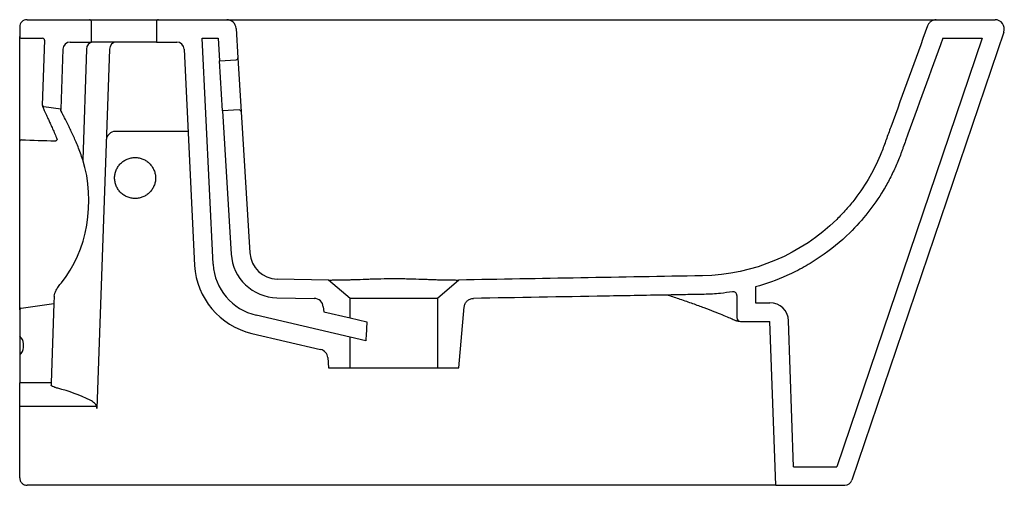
# Model space of a CAD drawing. Header units: millimetres. Extents: x 5035.286 to 5035.815, y 2343.201 to 2343.451.
import ezdxf

# ---------------------------------------------------------------- set-up
doc = ezdxf.new("R2010")
doc.units = ezdxf.units.MM
doc.layers.add('SANINDUSA', color=3, linetype='Continuous')

msp = doc.modelspace()

# ---------------------------------------------------------------- linework, layer by layer
at = {"layer": 'SANINDUSA'}
for p, q in [((5035.28975318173, 2343.451364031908), (5035.32325318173, 2343.451364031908)), ((5035.32325318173, 2343.451364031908), (5035.36025318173, 2343.451364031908)), ((5035.32425318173, 2343.439364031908), (5035.32425318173, 2343.450364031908)), ((5035.35925318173, 2343.450364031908), (5035.35925318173, 2343.439364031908)), ((5035.36025318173, 2343.451364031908), (5035.397049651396, 2343.451364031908)), ((5035.778248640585, 2343.451364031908), (5035.809776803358, 2343.451364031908)), ((5035.28575318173, 2343.447364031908), (5035.28575318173, 2343.442364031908)), ((5035.402040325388, 2343.446669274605), (5035.40300467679, 2343.43090226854)), ((5035.81451169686, 2343.444757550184), (5035.732852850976, 2343.204078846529)), ((5035.28575318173, 2343.436629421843), (5035.28575318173, 2343.442364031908)), ((5035.28675318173, 2343.441364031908), (5035.298092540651, 2343.441364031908)), ((5035.299091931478, 2343.440329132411), (5035.297877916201, 2343.405564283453)), ((5035.312927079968, 2343.439364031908), (5035.32425318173, 2343.439364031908)), ((5035.35925318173, 2343.439364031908), (5035.32425318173, 2343.439364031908)), ((5035.35925318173, 2343.439364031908), (5035.370145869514, 2343.439364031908)), ((5035.383876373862, 2343.441364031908), (5035.392346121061, 2343.441364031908)), ((5035.389646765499, 2343.320016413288), (5035.383876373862, 2343.441364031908)), ((5035.392346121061, 2343.441364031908), (5035.393084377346, 2343.429293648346)), ((5035.802800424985, 2343.441364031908), (5035.7247647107, 2343.211364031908)), ((5035.781750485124, 2343.441364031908), (5035.802800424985, 2343.441364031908)), ((5035.28575318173, 2343.398546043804), (5035.28575318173, 2343.436629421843)), ((5035.30892951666, 2343.435503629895), (5035.307803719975, 2343.403265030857)), ((5035.321689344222, 2343.435503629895), (5035.319617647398, 2343.376177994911)), ((5035.333929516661, 2343.435503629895), (5035.327193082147, 2343.242597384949)), ((5035.374141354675, 2343.435554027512), (5035.379661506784, 2343.319468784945)), ((5035.393084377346, 2343.429293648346), (5035.402067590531, 2343.429843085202)), ((5035.394732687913, 2343.402344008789), (5035.393084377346, 2343.429293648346)), ((5035.40300467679, 2343.43090226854), (5035.404775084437, 2343.401956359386)), ((5035.297874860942, 2343.405476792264), (5035.297877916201, 2343.405564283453)), ((5035.307803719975, 2343.403265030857), (5035.298738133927, 2343.404539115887)), ((5035.307803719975, 2343.403265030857), (5035.307800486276, 2343.40317242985)), ((5035.403715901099, 2343.402893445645), (5035.394732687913, 2343.402344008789)), ((5035.394732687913, 2343.402344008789), (5035.39943046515, 2343.325536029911)), ((5035.404775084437, 2343.401956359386), (5035.409411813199, 2343.326146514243)), ((5035.28575318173, 2343.394176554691), (5035.28575318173, 2343.398546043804)), ((5035.28575318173, 2343.386210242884), (5035.28575318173, 2343.394176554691)), ((5035.37624270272, 2343.391364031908), (5035.337216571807, 2343.391364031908)), ((5035.28575318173, 2343.29549474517), (5035.28575318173, 2343.386210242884)), ((5035.305833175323, 2343.38701335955), (5035.305842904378, 2343.386988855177)), ((5035.45175318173, 2343.311582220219), (5035.424122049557, 2343.312064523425)), ((5035.46325318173, 2343.301585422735), (5035.45175318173, 2343.311582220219)), ((5035.52175318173, 2343.311582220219), (5035.51025318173, 2343.301585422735)), ((5035.698010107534, 2343.313957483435), (5035.698009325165, 2343.313979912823)), ((5035.68108449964, 2343.307926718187), (5035.68108449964, 2343.299400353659)), ((5035.304300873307, 2343.302956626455), (5035.304160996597, 2343.298951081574)), ((5035.423947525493, 2343.302066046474), (5035.44399083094, 2343.301716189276)), ((5035.51025318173, 2343.301585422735), (5035.46325318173, 2343.301585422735)), ((5035.46325318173, 2343.291203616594), (5035.46325318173, 2343.301585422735)), ((5035.51025318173, 2343.301585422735), (5035.51025318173, 2343.264364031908)), ((5035.67108449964, 2343.303287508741), (5035.67108449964, 2343.291400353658)), ((5035.28575318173, 2343.29549474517), (5035.28575318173, 2343.281364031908)), ((5035.286614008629, 2343.296485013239), (5035.304160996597, 2343.298951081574)), ((5035.304160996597, 2343.298951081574), (5035.302673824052, 2343.256364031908)), ((5035.448884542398, 2343.297152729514), (5035.449116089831, 2343.294506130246)), ((5035.449116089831, 2343.294506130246), (5035.46325318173, 2343.291203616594)), ((5035.52175318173, 2343.264364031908), (5035.524621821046, 2343.29715272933)), ((5035.68108449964, 2343.299400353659), (5035.688857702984, 2343.299400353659)), ((5035.46325318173, 2343.280922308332), (5035.412773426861, 2343.292694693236)), ((5035.46325318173, 2343.291203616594), (5035.472347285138, 2343.289079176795)), ((5035.673084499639, 2343.289400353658), (5035.688857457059, 2343.289400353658)), ((5035.691931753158, 2343.201364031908), (5035.688857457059, 2343.289400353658)), ((5035.701588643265, 2343.211364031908), (5035.698851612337, 2343.289749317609)), ((5035.28575318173, 2343.281364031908), (5035.28575318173, 2343.271364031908)), ((5035.410502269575, 2343.282956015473), (5035.447422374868, 2343.274345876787)), ((5035.471667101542, 2343.27896009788), (5035.46325318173, 2343.280922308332)), ((5035.46325318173, 2343.264364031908), (5035.46325318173, 2343.280922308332)), ((5035.28775318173, 2343.275364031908), (5035.28775318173, 2343.277364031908)), ((5035.28575318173, 2343.271364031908), (5035.28575318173, 2343.256364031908)), ((5035.451267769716, 2343.269912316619), (5035.45175318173, 2343.264364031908)), ((5035.45175318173, 2343.264364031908), (5035.46325318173, 2343.264364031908)), ((5035.46325318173, 2343.264364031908), (5035.51025318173, 2343.264364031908)), ((5035.51025318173, 2343.264364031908), (5035.52175318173, 2343.264364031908)), ((5035.302673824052, 2343.256364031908), (5035.28575318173, 2343.256364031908)), ((5035.28575318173, 2343.243762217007), (5035.28575318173, 2343.256364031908)), ((5035.302673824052, 2343.256364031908), (5035.30263263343, 2343.25518448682)), ((5035.327050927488, 2343.243762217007), (5035.28575318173, 2343.243762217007)), ((5035.28575318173, 2343.205364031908), (5035.28575318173, 2343.243762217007)), ((5035.701588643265, 2343.211364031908), (5035.7247647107, 2343.211364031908)), ((5035.32575318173, 2343.201364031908), (5035.28975318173, 2343.201364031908)), ((5035.691931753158, 2343.201364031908), (5035.729064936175, 2343.201364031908))]:
    msp.add_line(p, q, dxfattribs=at)
for centre, radius, start, end in [((5035.28975318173, 2343.447364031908), 0.004000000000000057, 90, 180), ((5035.32325318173, 2343.450364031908), 0.001000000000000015, 1.016149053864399e-06, 90), ((5035.36025318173, 2343.450364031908), 0.001000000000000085, 90, 180), ((5035.397049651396, 2343.446364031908), 0.005, 3.499999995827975, 90), ((5035.809776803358, 2343.446364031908), 0.005, 341.2586595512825, 90), ((5035.28675318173, 2343.442364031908), 0.001000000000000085, 180, 270), ((5035.298092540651, 2343.440364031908), 0.001000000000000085, 357.9999999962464, 90), ((5035.312927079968, 2343.435364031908), 0.004000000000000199, 90, 177.9999999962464), ((5035.325344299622, 2343.43572296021), 0.00366153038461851, 96.05965099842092, 183.434145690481), ((5035.337927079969, 2343.435364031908), 0.004000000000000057, 90, 177.9999999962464), ((5035.337933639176, 2343.435368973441), 0.00399506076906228, 90.06150761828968, 177.8037112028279), ((5035.370145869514, 2343.435364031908), 0.004000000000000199, 2.722510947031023, 90), ((5035.402006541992, 2343.430841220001), 0.001000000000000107, 273.499999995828, 3.499999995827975), ((5035.298873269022, 2343.405442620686), 0.0009989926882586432, 178.0397561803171, 262.0487955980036), ((5035.298877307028, 2343.405529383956), 0.001000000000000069, 177.9999999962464, 261.9999999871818), ((5035.403776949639, 2343.401895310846), 0.000999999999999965, 3.499999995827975, 93.49999999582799), ((5035.337216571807, 2343.386364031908), 0.005000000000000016, 90, 177.9999999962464), ((5035.286593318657, 2343.386040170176), 0.0008571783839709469, 85.13422781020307, 168.5560082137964), ((5035.424383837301, 2343.327062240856), 0.0150000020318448, 183.4999938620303, 268.999993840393), ((5035.424383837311, 2343.327062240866), 0.02500000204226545, 183.4999938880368, 268.9999962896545), ((5035.419586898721, 2343.321910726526), 0.03999999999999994, 183.499999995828, 256.8726780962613), ((5035.419586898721, 2343.321910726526), 0.02999999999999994, 183.6202802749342, 256.8726780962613), ((5035.669084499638, 2343.303287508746), 0.002, 359.9999998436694, 98.96639277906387), ((5035.443903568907, 2343.2967169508), 0.004999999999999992, 4.999999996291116, 88.99999999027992), ((5035.28675318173, 2343.29549474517), 0.001000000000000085, 98.00000001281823, 180), ((5035.688857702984, 2343.289400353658), 0.01, 1.999822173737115, 90), ((5035.673084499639, 2343.291400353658), 0.002, 180, 270), ((5035.28275318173, 2343.277364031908), 0.005, 0, 53.1301023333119), ((5035.28275318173, 2343.275364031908), 0.005, 306.8698976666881, 0), ((5035.446286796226, 2343.269476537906), 0.005000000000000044, 4.999999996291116, 76.87267809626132), ((5035.729064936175, 2343.205364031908), 0.003999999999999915, 270, 341.2586595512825)]:
    msp.add_arc(centre, radius, start, end, dxfattribs=at)
for centre, major_axis, ratio, start_param, end_param in [((5035.338927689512, 2343.435364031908), (0.004998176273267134, -0.0001394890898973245), 0.05576862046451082, 3.073823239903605, 3.141201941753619), ((5035.283928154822, 2343.351032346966), (0.004724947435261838, 0.05488417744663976), 0.7050689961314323, 3.935097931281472, 5.24798916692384), ((5035.48675318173, 2342.927732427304), (-0.0006168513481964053, 0.4484067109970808), 0.05238972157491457, 0.6336214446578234, 0.6708009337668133), ((5035.276048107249, 2343.076364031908), (0.01517158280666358, 0.1796849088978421), 0.701694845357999, 6.018284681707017, 6.163068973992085)]:
    msp.add_ellipse(centre, major_axis=major_axis, ratio=ratio, start_param=start_param, end_param=end_param, dxfattribs=at)
for points, knots in [([(5035.397049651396, 2343.451364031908), (5035.397049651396, 2343.451364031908), (5035.397167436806, 2343.451364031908), (5035.397519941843, 2343.451364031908), (5035.397667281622, 2343.451364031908), (5035.398021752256, 2343.451364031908), (5035.398227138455, 2343.451364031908), (5035.398926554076, 2343.451364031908), (5035.399503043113, 2343.451364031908), (5035.400542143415, 2343.451364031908), (5035.400918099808, 2343.451364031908), (5035.401714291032, 2343.451364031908), (5035.402136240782, 2343.451364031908), (5035.403028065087, 2343.451364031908), (5035.403497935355, 2343.451364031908), (5035.404487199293, 2343.451364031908), (5035.405009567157, 2343.451364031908), (5035.406623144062, 2343.451364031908), (5035.407764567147, 2343.451364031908), (5035.409274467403, 2343.451364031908), (5035.409580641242, 2343.451364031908), (5035.41020155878, 2343.451364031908), (5035.410517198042, 2343.451364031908), (5035.41146732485, 2343.451364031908), (5035.412106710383, 2343.451364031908), (5035.414042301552, 2343.451364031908), (5035.41535576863, 2343.451364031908), (5035.416693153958, 2343.451364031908)], [0, 0, 0, 0, 0.1250000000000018, 0.1250000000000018, 0.1875000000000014, 0.1875000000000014, 0.2500000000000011, 0.2500000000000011, 0.3749999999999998, 0.3749999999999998, 0.4375000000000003, 0.4375000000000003, 0.5000000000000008, 0.5000000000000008, 0.5625000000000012, 0.5625000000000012, 0.6250000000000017, 0.6250000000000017, 0.7500000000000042, 0.7500000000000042, 0.7812500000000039, 0.7812500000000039, 0.8125000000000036, 0.8125000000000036, 0.8750000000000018, 0.8750000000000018, 1, 1, 1, 1]), ([(5035.416693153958, 2343.451364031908), (5035.4351035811, 2343.451364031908), (5035.453514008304, 2343.451364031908), (5035.48112964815, 2343.451364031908), (5035.490334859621, 2343.451364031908), (5035.508745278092, 2343.451364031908), (5035.517950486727, 2343.451364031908), (5035.545566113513, 2343.451364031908), (5035.563976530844, 2343.451364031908), (5035.591592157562, 2343.451364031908), (5035.600797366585, 2343.451364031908), (5035.614605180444, 2343.451364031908), (5035.6192078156, 2343.451364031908), (5035.626111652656, 2343.451364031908), (5035.62841301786, 2343.451364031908), (5035.631864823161, 2343.451364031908), (5035.633015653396, 2343.451364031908), (5035.635316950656, 2343.451364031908), (5035.636467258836, 2343.451364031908), (5035.638765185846, 2343.451364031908), (5035.639912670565, 2343.451364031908), (5035.642205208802, 2343.451364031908), (5035.643350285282, 2343.451364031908), (5035.646781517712, 2343.451364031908), (5035.64906388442, 2343.451364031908), (5035.655895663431, 2343.451364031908), (5035.660429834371, 2343.451364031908), (5035.667199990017, 2343.451364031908), (5035.669451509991, 2343.451364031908), (5035.673943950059, 2343.451364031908), (5035.676188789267, 2343.451364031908), (5035.682832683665, 2343.451364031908), (5035.687163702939, 2343.451364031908), (5035.699868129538, 2343.451364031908), (5035.707954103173, 2343.451364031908), (5035.717573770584, 2343.451364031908), (5035.719475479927, 2343.451364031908), (5035.723188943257, 2343.451364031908), (5035.725005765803, 2343.451364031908), (5035.730337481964, 2343.451364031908), (5035.733733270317, 2343.451364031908), (5035.74020737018, 2343.451364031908), (5035.743285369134, 2343.451364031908), (5035.747665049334, 2343.451364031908), (5035.749085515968, 2343.451364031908), (5035.751156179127, 2343.451364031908), (5035.751837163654, 2343.451364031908), (5035.753174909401, 2343.451364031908), (5035.753830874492, 2343.451364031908), (5035.757046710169, 2343.451364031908), (5035.759415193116, 2343.451364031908), (5035.763747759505, 2343.451364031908), (5035.765711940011, 2343.451364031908), (5035.769232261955, 2343.451364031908), (5035.770788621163, 2343.451364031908), (5035.772472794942, 2343.451364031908), (5035.772796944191, 2343.451364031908), (5035.773416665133, 2343.451364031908), (5035.773712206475, 2343.451364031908), (5035.774556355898, 2343.451364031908), (5035.775062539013, 2343.451364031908), (5035.776414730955, 2343.451364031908), (5035.77709585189, 2343.451364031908), (5035.778012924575, 2343.451364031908), (5035.778248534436, 2343.451364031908), (5035.778248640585, 2343.451364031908)], [0, 0, 0, 0, 0.124999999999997, 0.124999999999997, 0.1874999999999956, 0.1874999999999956, 0.2499999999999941, 0.2499999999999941, 0.3749999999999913, 0.3749999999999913, 0.4374999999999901, 0.4374999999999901, 0.4687499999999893, 0.4687499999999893, 0.484374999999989, 0.484374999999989, 0.4921874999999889, 0.4921874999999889, 0.4999999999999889, 0.4999999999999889, 0.5078124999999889, 0.5078124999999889, 0.515624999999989, 0.515624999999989, 0.5312499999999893, 0.5312499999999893, 0.5624999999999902, 0.5624999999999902, 0.5781249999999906, 0.5781249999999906, 0.593749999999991, 0.593749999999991, 0.6249999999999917, 0.6249999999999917, 0.6874999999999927, 0.6874999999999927, 0.7031249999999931, 0.7031249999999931, 0.7187499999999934, 0.7187499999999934, 0.7499999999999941, 0.7499999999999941, 0.7812499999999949, 0.7812499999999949, 0.7968749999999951, 0.7968749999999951, 0.8046874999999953, 0.8046874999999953, 0.8124999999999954, 0.8124999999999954, 0.8437499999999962, 0.8437499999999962, 0.8749999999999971, 0.8749999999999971, 0.9062499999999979, 0.9062499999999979, 0.914062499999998, 0.914062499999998, 0.9218749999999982, 0.9218749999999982, 0.9374999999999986, 0.9374999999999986, 0.9687499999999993, 0.9687499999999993, 1, 1, 1, 1]), ([(5035.773549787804, 2343.448073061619), (5035.766959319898, 2343.429953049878), (5035.760365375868, 2343.411834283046), (5035.752946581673, 2343.39145094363), (5035.751710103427, 2343.388053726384), (5035.750473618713, 2343.384656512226), (5035.749649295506, 2343.382391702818), (5035.749221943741, 2343.38126654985), (5035.746984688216, 2343.375688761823), (5035.744900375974, 2343.371367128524), (5035.740137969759, 2343.363007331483), (5035.737460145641, 2343.358969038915), (5035.733719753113, 2343.354108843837), (5035.732954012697, 2343.353149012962), (5035.731392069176, 2343.351259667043), (5035.73059514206, 2343.350329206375), (5035.728156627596, 2343.347580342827), (5035.726467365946, 2343.345804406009), (5035.724714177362, 2343.344085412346)], [0, 0, 0, 0, 0.5000000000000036, 0.5000000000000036, 0.5625000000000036, 0.5937500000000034, 0.5937500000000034, 0.6250000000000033, 0.6250000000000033, 0.7500000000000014, 0.7500000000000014, 0.8749999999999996, 0.8749999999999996, 0.9062499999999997, 0.9062499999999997, 0.9374999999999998, 0.9374999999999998, 1, 1, 1, 1]), ([(5035.778248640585, 2343.451364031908), (5035.777735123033, 2343.451364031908), (5035.777234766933, 2343.451286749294), (5035.776503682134, 2343.451056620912), (5035.776265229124, 2343.45096080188), (5035.775810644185, 2343.450736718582), (5035.77559264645, 2343.450607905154), (5035.77517547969, 2343.450316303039), (5035.774975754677, 2343.45015252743), (5035.774608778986, 2343.449801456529), (5035.7744397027, 2343.449613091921), (5035.77413031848, 2343.449210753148), (5035.773989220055, 2343.448995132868), (5035.773743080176, 2343.448546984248), (5035.77363754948, 2343.448314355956), (5035.773549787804, 2343.448073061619)], [0, 0, 0, 0, 0.25, 0.25, 0.375, 0.375, 0.5, 0.5, 0.625, 0.625, 0.75, 0.75, 0.875, 0.875, 1, 1, 1, 1]), ([(5035.781750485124, 2343.441364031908), (5035.775083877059, 2343.423035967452), (5035.768413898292, 2343.40470912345), (5035.761326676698, 2343.385237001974), (5035.760701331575, 2343.383518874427), (5035.760075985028, 2343.381800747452), (5035.759659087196, 2343.380655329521), (5035.759452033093, 2343.380082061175), (5035.758398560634, 2343.377223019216), (5035.757484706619, 2343.374964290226), (5035.755514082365, 2343.370504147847), (5035.754457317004, 2343.368302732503), (5035.752763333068, 2343.365044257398), (5035.752180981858, 2343.363966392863), (5035.750986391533, 2343.361836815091), (5035.750373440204, 2343.360783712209), (5035.747231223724, 2343.355576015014), (5035.744470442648, 2343.351594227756), (5035.738461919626, 2343.343994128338), (5035.735214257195, 2343.340375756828), (5035.731715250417, 2343.336944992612)], [0, 0, 0, 0, 0.4999999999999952, 0.4999999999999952, 0.5312499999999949, 0.5468749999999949, 0.5468749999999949, 0.5624999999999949, 0.5624999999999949, 0.6249999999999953, 0.6249999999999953, 0.6874999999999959, 0.6874999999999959, 0.7187499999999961, 0.7187499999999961, 0.7499999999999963, 0.7499999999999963, 0.8749999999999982, 0.8749999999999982, 1, 1, 1, 1]), ([(5035.297961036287, 2343.405332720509), (5035.29796128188, 2343.405296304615), (5035.29796239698, 2343.405130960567), (5035.298030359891, 2343.404892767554), (5035.298165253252, 2343.404437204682), (5035.298465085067, 2343.403695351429), (5035.29892952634, 2343.402626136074), (5035.299542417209, 2343.401281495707), (5035.300275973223, 2343.399703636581), (5035.301134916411, 2343.397879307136), (5035.302103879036, 2343.395800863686), (5035.303175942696, 2343.393444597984), (5035.304330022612, 2343.39078242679), (5035.305237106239, 2343.388621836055), (5035.305744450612, 2343.387286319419), (5035.305855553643, 2343.386993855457)], [0, 0, 0, 0, 0.01086757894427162, 0.04934354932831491, 0.1223530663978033, 0.2129180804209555, 0.3092548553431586, 0.4021822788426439, 0.4938978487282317, 0.5846959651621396, 0.6764715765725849, 0.7735519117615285, 0.8721110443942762, 0.97199367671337, 1, 1, 1, 1]), ([(5035.309873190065, 2343.398648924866), (5035.30971048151, 2343.398969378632), (5035.309555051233, 2343.3992758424), (5035.309260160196, 2343.399859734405), (5035.309120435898, 2343.40013770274), (5035.308732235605, 2343.400916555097), (5035.308512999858, 2343.401365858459), (5035.307981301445, 2343.402504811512), (5035.307794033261, 2343.402987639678), (5035.307800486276, 2343.40317242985)], [0, 0, 0, 0, 0.1249999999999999, 0.1249999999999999, 0.2499999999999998, 0.2499999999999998, 0.5, 0.5, 1, 1, 1, 1]), ([(5035.319617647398, 2343.376177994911), (5035.318828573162, 2343.37863779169), (5035.317977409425, 2343.38094768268), (5035.316235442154, 2343.385302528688), (5035.315344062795, 2343.387347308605), (5035.314248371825, 2343.389739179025), (5035.314029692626, 2343.390210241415), (5035.313597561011, 2343.391130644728), (5035.313384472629, 2343.391579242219), (5035.312755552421, 2343.39289069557), (5035.312350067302, 2343.393719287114), (5035.311185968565, 2343.396068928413), (5035.310479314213, 2343.397455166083), (5035.309873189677, 2343.398648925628)], [0, 0, 0, 0, 0.2500000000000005, 0.2500000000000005, 0.500000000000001, 0.500000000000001, 0.562500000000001, 0.562500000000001, 0.625000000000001, 0.625000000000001, 0.7500000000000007, 0.7500000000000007, 1, 1, 1, 1]), ([(5035.304834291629, 2343.386263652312), (5035.304960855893, 2343.386287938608), (5035.305214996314, 2343.386336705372), (5035.305536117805, 2343.38652978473), (5035.305752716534, 2343.386727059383), (5035.305806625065, 2343.386865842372), (5035.305821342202, 2343.386903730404)], [0, 0, 0, 0, 0.2951918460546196, 0.5927437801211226, 0.8888182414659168, 1, 1, 1, 1]), ([(5035.30582889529, 2343.387011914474), (5035.305835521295, 2343.386993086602), (5035.305857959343, 2343.386929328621), (5035.305873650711, 2343.386950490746), (5035.305834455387, 2343.386904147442), (5035.305831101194, 2343.38690018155)], [0, 0, 0, 0, 0.2770321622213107, 0.9381310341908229, 1, 1, 1, 1]), ([(5035.35875318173, 2343.366364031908), (5035.35875318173, 2343.367090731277), (5035.358681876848, 2343.367805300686), (5035.358472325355, 2343.368859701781), (5035.358385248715, 2343.369208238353), (5035.358175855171, 2343.369899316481), (5035.35805294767, 2343.370242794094), (5035.357638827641, 2343.371241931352), (5035.357300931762, 2343.371873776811), (5035.35670218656, 2343.37277063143), (5035.356486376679, 2343.373062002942), (5035.356026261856, 2343.37362265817), (5035.355784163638, 2343.373889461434), (5035.355022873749, 2343.374650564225), (5035.354469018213, 2343.375105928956), (5035.353567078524, 2343.375709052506), (5035.353254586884, 2343.375896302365), (5035.3526194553, 2343.376235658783), (5035.351970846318, 2343.376542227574), (5035.351295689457, 2343.376784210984), (5035.350607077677, 2343.37699346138), (5035.350254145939, 2343.377082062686), (5035.349189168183, 2343.377293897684), (5035.348475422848, 2343.377363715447), (5035.347399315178, 2343.377364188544), (5035.347039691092, 2343.37734684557), (5035.34631854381, 2343.377276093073), (5035.345959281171, 2343.377222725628), (5035.344901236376, 2343.377012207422), (5035.344215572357, 2343.376804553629), (5035.343216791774, 2343.37639154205), (5035.342887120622, 2343.37623580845), (5035.342249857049, 2343.37589524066), (5035.341941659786, 2343.375710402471), (5035.341047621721, 2343.375113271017), (5035.340492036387, 2343.374658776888), (5035.339464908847, 2343.373632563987), (5035.339008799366, 2343.373075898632), (5035.338411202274, 2343.372182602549), (5035.338226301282, 2343.371874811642), (5035.33788569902, 2343.371238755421), (5035.337729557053, 2343.370909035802), (5035.337315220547, 2343.36990936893), (5035.337107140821, 2343.369223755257), (5035.336825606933, 2343.367814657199), (5035.336753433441, 2343.367085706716), (5035.336752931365, 2343.365650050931), (5035.33682227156, 2343.36493662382), (5035.337032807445, 2343.363873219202), (5035.337121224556, 2343.363519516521), (5035.33733012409, 2343.362829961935), (5035.337571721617, 2343.362154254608), (5035.337877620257, 2343.361505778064), (5035.338216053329, 2343.360871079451), (5035.338402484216, 2343.360559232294), (5035.339005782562, 2343.359655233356), (5035.339461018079, 2343.359100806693), (5035.340221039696, 2343.358339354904), (5035.340487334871, 2343.358097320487), (5035.341046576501, 2343.357637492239), (5035.341338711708, 2343.357420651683), (5035.342235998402, 2343.356820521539), (5035.342867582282, 2343.356482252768), (5035.3438651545, 2343.356067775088), (5035.34420807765, 2343.355944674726), (5035.344900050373, 2343.355734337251), (5035.345248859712, 2343.355646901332), (5035.34630353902, 2343.355436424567), (5035.347017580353, 2343.355364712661), (5035.348105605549, 2343.355363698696), (5035.348467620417, 2343.355381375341), (5035.349182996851, 2343.355451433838), (5035.34989207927, 2343.35555618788), (5035.350588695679, 2343.355729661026), (5035.351278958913, 2343.355938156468), (5035.351622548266, 2343.356060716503), (5035.352623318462, 2343.356474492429), (5035.353255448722, 2343.356812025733), (5035.354450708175, 2343.357608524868), (5035.355017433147, 2343.358072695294), (5035.356033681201, 2343.359087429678), (5035.356489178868, 2343.359640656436), (5035.35709214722, 2343.360540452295), (5035.357279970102, 2343.360853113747), (5035.357620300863, 2343.361488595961), (5035.357773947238, 2343.361812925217), (5035.358186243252, 2343.362805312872), (5035.358397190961, 2343.363494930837), (5035.358681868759, 2343.364918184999), (5035.35875318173, 2343.365637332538), (5035.35875318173, 2343.366364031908)], [0, 0, 0, 0, 0.03125000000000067, 0.03125000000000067, 0.0468750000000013, 0.0468750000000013, 0.06250000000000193, 0.06250000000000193, 0.09375000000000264, 0.09375000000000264, 0.1093750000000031, 0.1093750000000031, 0.1250000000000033, 0.1250000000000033, 0.1562500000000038, 0.1562500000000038, 0.1718750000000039, 0.1718750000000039, 0.1875000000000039, 0.203125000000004, 0.203125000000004, 0.2187500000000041, 0.2187500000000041, 0.2500000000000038, 0.2500000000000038, 0.2656250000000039, 0.2656250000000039, 0.2812500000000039, 0.2812500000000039, 0.3125000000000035, 0.3125000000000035, 0.3281250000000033, 0.3281250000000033, 0.3437500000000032, 0.3437500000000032, 0.3750000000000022, 0.3750000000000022, 0.4062500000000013, 0.4062500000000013, 0.4218750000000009, 0.4218750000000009, 0.4375000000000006, 0.4375000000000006, 0.4687500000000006, 0.4687500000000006, 0.5000000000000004, 0.5000000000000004, 0.5312500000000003, 0.5312500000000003, 0.5468750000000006, 0.5468750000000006, 0.5625000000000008, 0.578125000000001, 0.578125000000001, 0.5937500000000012, 0.5937500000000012, 0.6250000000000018, 0.6250000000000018, 0.6406250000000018, 0.6406250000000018, 0.6562500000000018, 0.6562500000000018, 0.6875000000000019, 0.6875000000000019, 0.7031250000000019, 0.7031250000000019, 0.7187500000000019, 0.7187500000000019, 0.7500000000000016, 0.7500000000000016, 0.7656250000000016, 0.7656250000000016, 0.7812500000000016, 0.7968750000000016, 0.7968750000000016, 0.8125000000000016, 0.8125000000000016, 0.8437500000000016, 0.8437500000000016, 0.8750000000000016, 0.8750000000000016, 0.9062500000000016, 0.9062500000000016, 0.9218750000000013, 0.9218750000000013, 0.9375000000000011, 0.9375000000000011, 0.9687500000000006, 0.9687500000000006, 1, 1, 1, 1]), ([(5035.724714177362, 2343.344085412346), (5035.705808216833, 2343.325548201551), (5035.680179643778, 2343.314347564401), (5035.608964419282, 2343.313104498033), (5035.565358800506, 2343.312343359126), (5035.52175318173, 2343.311582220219)], [0.3479776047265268, 0.3479776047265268, 0.3479776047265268, 0.3479776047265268, 0.5867893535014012, 0.5867893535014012, 0.963960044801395, 0.963960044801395, 0.963960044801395, 0.963960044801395]), ([(5035.731715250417, 2343.336944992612), (5035.726789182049, 2343.332115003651), (5035.721509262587, 2343.32779470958), (5035.713081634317, 2343.322045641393), (5035.710187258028, 2343.320251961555), (5035.70571606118, 2343.317748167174), (5035.704204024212, 2343.316944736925), (5035.701135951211, 2343.315401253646), (5035.699575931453, 2343.314659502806), (5035.698006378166, 2343.313955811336), (5035.692482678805, 2343.311479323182), (5035.686840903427, 2343.309474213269), (5035.68108449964, 2343.307926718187)], [0, 0, 0, 0, 0.500000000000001, 0.500000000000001, 0.7500000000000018, 0.7500000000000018, 0.8750000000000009, 0.8750000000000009, 1, 1, 1, 1.43991014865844, 1.43991014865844, 1.43991014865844, 1.43991014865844]), ([(5035.304300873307, 2343.302956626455), (5035.304316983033, 2343.303417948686), (5035.304426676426, 2343.303921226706), (5035.304803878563, 2343.305003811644), (5035.305071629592, 2343.305583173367), (5035.305581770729, 2343.306505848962), (5035.305770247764, 2343.306822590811), (5035.306176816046, 2343.307464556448), (5035.306395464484, 2343.307790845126), (5035.307094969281, 2343.308784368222), (5035.307619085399, 2343.309466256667), (5035.308198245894, 2343.310164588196)], [0, 0, 0, 0, 0.2499999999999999, 0.2499999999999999, 0.4999999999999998, 0.4999999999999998, 0.6249999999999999, 0.6249999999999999, 0.7500000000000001, 0.7500000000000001, 1, 1, 1, 1]), ([(5035.45175318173, 2343.311582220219), (5035.451753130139, 2343.311582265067), (5035.451981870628, 2343.311584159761), (5035.452545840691, 2343.311589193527), (5035.452672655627, 2343.311590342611), (5035.452954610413, 2343.311592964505), (5035.453110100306, 2343.311594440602), (5035.453617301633, 2343.311599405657), (5035.454007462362, 2343.311603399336), (5035.455328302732, 2343.311618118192), (5035.456408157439, 2343.31163139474), (5035.458007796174, 2343.311656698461), (5035.458341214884, 2343.311662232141), (5035.459028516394, 2343.311674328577), (5035.459382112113, 2343.311680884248), (5035.460471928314, 2343.311702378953), (5035.461237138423, 2343.311719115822), (5035.462841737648, 2343.311759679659), (5035.463680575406, 2343.31178417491), (5035.464994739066, 2343.31182657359), (5035.465442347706, 2343.311841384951), (5035.466357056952, 2343.311872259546), (5035.466825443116, 2343.311888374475), (5035.469198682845, 2343.311971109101), (5035.471193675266, 2343.31204461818), (5035.474333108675, 2343.31215079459), (5035.475404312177, 2343.312185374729), (5035.477599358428, 2343.312249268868), (5035.478728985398, 2343.312278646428), (5035.482117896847, 2343.312351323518), (5035.484398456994, 2343.312379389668), (5035.487851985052, 2343.312380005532), (5035.489010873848, 2343.312373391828), (5035.491330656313, 2343.312347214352), (5035.492473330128, 2343.312327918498), (5035.495852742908, 2343.3122558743), (5035.498041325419, 2343.312188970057), (5035.501231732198, 2343.312081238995), (5035.50226543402, 2343.312044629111), (5035.504269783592, 2343.311973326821), (5035.505241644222, 2343.311938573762), (5035.507126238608, 2343.311872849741), (5035.508038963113, 2343.311841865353), (5035.509363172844, 2343.311799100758), (5035.509797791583, 2343.311785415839), (5035.510645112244, 2343.311760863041), (5035.51105848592, 2343.311749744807), (5035.513073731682, 2343.311698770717), (5035.514521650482, 2343.311672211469), (5035.516117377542, 2343.311646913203), (5035.516425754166, 2343.311642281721), (5035.517020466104, 2343.311633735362), (5035.517307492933, 2343.311629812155), (5035.518126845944, 2343.311619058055), (5035.518619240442, 2343.31161321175), (5035.519938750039, 2343.31159850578), (5035.520609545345, 2343.311592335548), (5035.521292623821, 2343.311586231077), (5035.521465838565, 2343.311584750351), (5035.521695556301, 2343.311582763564), (5035.521753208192, 2343.311582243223), (5035.52175318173, 2343.311582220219)], [0, 0, 0, 0, 0.06249999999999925, 0.06249999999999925, 0.07812499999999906, 0.07812499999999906, 0.09374999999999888, 0.09374999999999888, 0.1249999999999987, 0.1249999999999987, 0.1874999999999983, 0.1874999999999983, 0.2031249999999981, 0.2031249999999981, 0.2187499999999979, 0.2187499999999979, 0.2499999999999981, 0.2499999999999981, 0.2812499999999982, 0.2812499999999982, 0.2968749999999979, 0.2968749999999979, 0.3124999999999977, 0.3124999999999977, 0.3749999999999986, 0.3749999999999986, 0.4062499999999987, 0.4062499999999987, 0.4374999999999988, 0.4374999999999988, 0.4999999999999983, 0.4999999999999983, 0.5312499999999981, 0.5312499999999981, 0.5624999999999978, 0.5624999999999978, 0.624999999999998, 0.624999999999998, 0.6562499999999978, 0.6562499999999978, 0.6874999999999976, 0.6874999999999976, 0.7187499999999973, 0.7187499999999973, 0.7343749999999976, 0.7343749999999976, 0.7499999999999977, 0.7499999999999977, 0.8124999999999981, 0.8124999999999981, 0.8281249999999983, 0.8281249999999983, 0.8437499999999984, 0.8437499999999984, 0.8749999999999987, 0.8749999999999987, 0.9374999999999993, 0.9374999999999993, 0.9687499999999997, 0.9687499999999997, 1, 1, 1, 1]), ([(5035.668772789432, 2343.305263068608), (5035.66665415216, 2343.304928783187), (5035.664520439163, 2343.304652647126), (5035.660905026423, 2343.30428764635), (5035.659429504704, 2343.304167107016), (5035.656479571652, 2343.303982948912), (5035.655004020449, 2343.303919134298), (5035.652789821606, 2343.303865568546), (5035.652051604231, 2343.30385501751), (5035.650575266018, 2343.303829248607), (5035.648360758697, 2343.303790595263), (5035.643193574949, 2343.303700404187), (5035.626953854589, 2343.303416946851), (5035.588569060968, 2343.302746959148), (5035.553136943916, 2343.30212850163), (5035.529515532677, 2343.301716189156)], [0.01670085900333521, 0.01670085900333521, 0.01670085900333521, 0.01670085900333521, 0.06249999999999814, 0.06249999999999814, 0.09374999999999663, 0.09374999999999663, 0.1249999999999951, 0.1249999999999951, 0.1406249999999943, 0.1406249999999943, 0.1562499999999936, 0.1874999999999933, 0.2499999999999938, 0.4999999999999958, 1, 1, 1, 1]), ([(5035.524621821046, 2343.29715272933), (5035.524648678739, 2343.297459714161), (5035.524703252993, 2343.297759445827), (5035.52486552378, 2343.298345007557), (5035.524974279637, 2343.298632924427), (5035.525243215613, 2343.299184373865), (5035.525401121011, 2343.299444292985), (5035.525762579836, 2343.299933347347), (5035.525968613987, 2343.300164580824), (5035.526415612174, 2343.300581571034), (5035.526655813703, 2343.300767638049), (5035.527169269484, 2343.301095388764), (5035.527445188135, 2343.301237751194), (5035.528010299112, 2343.301466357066), (5035.528301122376, 2343.301554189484), (5035.528899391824, 2343.301676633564), (5035.529207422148, 2343.301710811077), (5035.529515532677, 2343.301716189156)], [0, 0, 0, 0, 0.125, 0.125, 0.25, 0.25, 0.375, 0.375, 0.5, 0.5, 0.625, 0.625, 0.75, 0.75, 0.875, 0.875, 1, 1, 1, 1]), ([(5035.634074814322, 2343.303541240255), (5035.636259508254, 2343.302813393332), (5035.640948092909, 2343.301251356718), (5035.64740246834, 2343.298970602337), (5035.653495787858, 2343.296744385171), (5035.658799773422, 2343.294726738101), (5035.663240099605, 2343.292958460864), (5035.666771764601, 2343.291480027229), (5035.669296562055, 2343.290360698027), (5035.670839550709, 2343.289743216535), (5035.670975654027, 2343.289623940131), (5035.673084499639, 2343.289400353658)], [0, 0, 0, 0, 0.09804059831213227, 0.2104055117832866, 0.324392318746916, 0.4379071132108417, 0.5509699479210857, 0.6652385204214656, 0.7804584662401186, 0.8953662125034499, 1, 1, 1, 1]), ([(5035.306218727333, 2343.253478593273), (5035.305630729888, 2343.253631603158), (5035.305115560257, 2343.253784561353), (5035.304224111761, 2343.254086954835), (5035.303847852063, 2343.254236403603), (5035.303390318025, 2343.254455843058), (5035.303255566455, 2343.254528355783), (5035.303026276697, 2343.254669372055), (5035.302931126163, 2343.254738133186), (5035.302703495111, 2343.254938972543), (5035.302628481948, 2343.255065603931), (5035.30263263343, 2343.25518448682)], [0, 0, 0, 0, 0.2500000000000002, 0.2500000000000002, 0.5000000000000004, 0.5000000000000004, 0.6250000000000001, 0.6250000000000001, 0.7499999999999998, 0.7499999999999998, 1, 1, 1, 1]), ([(5035.327050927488, 2343.243762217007), (5035.326860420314, 2343.244380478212), (5035.326489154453, 2343.244957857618), (5035.32565506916, 2343.245767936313), (5035.325329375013, 2343.246029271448), (5035.324582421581, 2343.246530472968), (5035.324164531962, 2343.246768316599), (5035.32370095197, 2343.246994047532)], [0, 0, 0, 0, 0.499999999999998, 0.499999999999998, 0.7499999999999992, 0.7499999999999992, 1, 1, 1, 1]), ([(5035.28575318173, 2343.205364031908), (5035.28575318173, 2343.20510233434), (5035.285778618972, 2343.204844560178), (5035.285878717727, 2343.204336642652), (5035.285954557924, 2343.204083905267), (5035.286153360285, 2343.203600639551), (5035.286275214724, 2343.203371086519), (5035.28656359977, 2343.202936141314), (5035.286731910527, 2343.202729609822), (5035.287100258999, 2343.202358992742), (5035.287301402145, 2343.202192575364), (5035.287738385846, 2343.20189849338), (5035.287971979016, 2343.201772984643), (5035.288454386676, 2343.201571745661), (5035.288706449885, 2343.201494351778), (5035.289225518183, 2343.201390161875), (5035.289487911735, 2343.201364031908), (5035.28975318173, 2343.201364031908)], [0, 0, 0, 0, 0.1249999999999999, 0.1249999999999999, 0.2499999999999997, 0.2499999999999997, 0.3749999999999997, 0.3749999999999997, 0.4999999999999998, 0.4999999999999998, 0.6249999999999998, 0.6249999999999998, 0.7499999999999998, 0.7499999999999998, 0.8749999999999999, 0.8749999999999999, 1, 1, 1, 1]), ([(5035.328805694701, 2343.201364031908), (5035.328605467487, 2343.201364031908), (5035.328408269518, 2343.201364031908), (5035.328019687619, 2343.201364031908), (5035.327826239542, 2343.201364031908), (5035.32745726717, 2343.201364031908), (5035.327282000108, 2343.201364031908), (5035.326949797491, 2343.201364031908), (5035.326792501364, 2343.201364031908), (5035.326510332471, 2343.201364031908), (5035.326383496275, 2343.201364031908), (5035.326159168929, 2343.201364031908), (5035.326064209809, 2343.201364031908), (5035.325911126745, 2343.201364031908), (5035.325852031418, 2343.201364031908), (5035.325773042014, 2343.201364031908), (5035.32575318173, 2343.201364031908), (5035.32575318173, 2343.201364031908)], [0, 0, 0, 0, 0.125, 0.125, 0.25, 0.25, 0.375, 0.375, 0.5, 0.5, 0.625, 0.625, 0.75, 0.75, 0.875, 0.875, 1, 1, 1, 1]), ([(5035.691931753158, 2343.201364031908), (5035.691931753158, 2343.201364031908), (5035.689479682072, 2343.201364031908), (5035.679032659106, 2343.201364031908), (5035.662162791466, 2343.201364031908), (5035.64006043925, 2343.201364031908), (5035.614667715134, 2343.201364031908), (5035.596277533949, 2343.201364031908), (5035.500895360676, 2343.201364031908), (5035.414850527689, 2343.201364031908), (5035.328805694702, 2343.201364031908)], [0, 0, 0, 0, 0.0596941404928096, 0.1193882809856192, 0.1790824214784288, 0.2387765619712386, 0.2984707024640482, 0.3581648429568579, 0.3581648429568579, 0.9082542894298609, 0.9082542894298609, 0.9082542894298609, 0.9082542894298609])]:
    msp.add_open_spline(points, degree=3, knots=knots, dxfattribs=at)
for points in [[(5035.298738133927, 2343.404539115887), (5035.298738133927, 2343.404539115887), (5035.298737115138, 2343.404510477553), (5035.298735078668, 2343.404453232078)], [(5035.286666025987, 2343.386894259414), (5035.292722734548, 2343.386687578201), (5035.298778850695, 2343.386477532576), (5035.304834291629, 2343.386263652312)], [(5035.327193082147, 2343.242597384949), (5035.327207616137, 2343.243013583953), (5035.327162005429, 2343.243401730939), (5035.327050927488, 2343.243762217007)]]:
    msp.add_open_spline(points, degree=3, dxfattribs=at)

doc.saveas('drawing.dxf')
